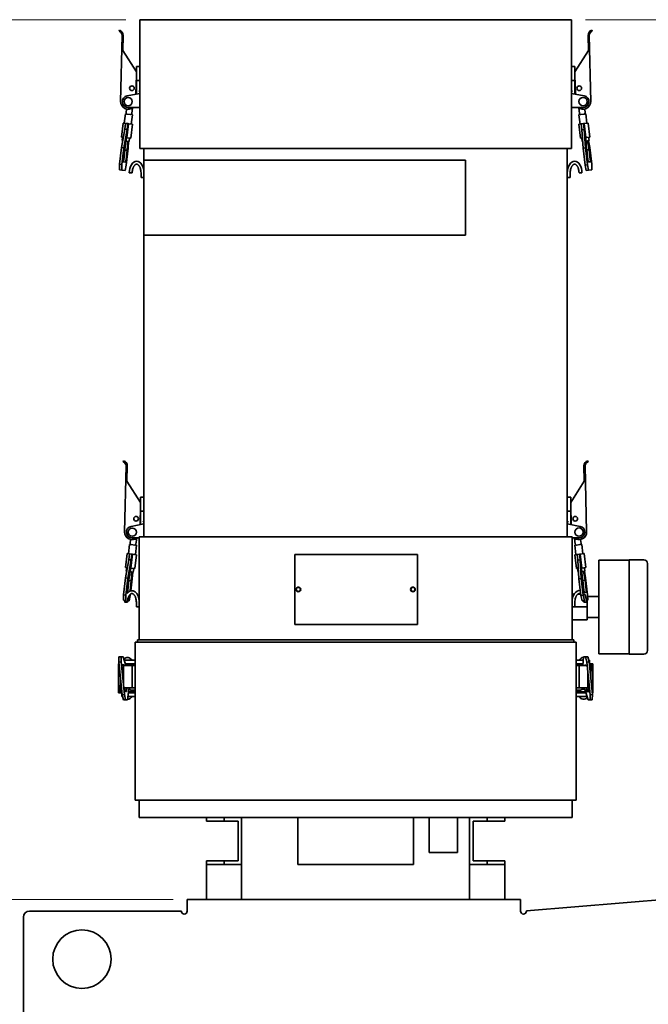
# Model space of a CAD drawing. Header units: millimetres. Extents: x 0 to 7128, y 0 to 5040.
# Tile 81 of 95: x 4197 to 4734, y 3215 to 4056. Entities that reach past the tile are written whole.
import ezdxf

# ---------------------------------------------------------------- set-up
doc = ezdxf.new("R2010")
doc.units = ezdxf.units.MM
doc.header["$LTSCALE"] = 12
doc.layers.add('Quote(ISO)', color=7, linetype='Continuous', lineweight=25, true_color=0x80ff00)
doc.layers.add('Spigoli visibili(ISO)', color=7, linetype='Continuous', lineweight=35)
doc.styles.add('Corrente-BSI', font='arial.ttf')
doc.dimstyles.new('DEFAULT-ISO', dxfattribs={"dimscale": 12, "dimtxt": 3.5, "dimasz": 2.5, "dimexe": 1, "dimexo": 1, "dimgap": 0.762, "dimtad": 1, "dimtoh": 1, "dimrnd": 1e-08, "dimtxsty": 'Corrente-BSI', "dimcen": 0.09, "dimdle": 10, "dimclrd": 7, "dimclre": 7, "dimclrt": 7, "dimazin": 2, "dimtfac": 0.571429, "dimtmove": 0, "dimatfit": 3, "dimfxl": 1, "dimtolj": 1, "dimlwd": 5, "dimlwe": 5, "dimarcsym": 0})

# ---------------------------------------------------------------- blocks, each defined once
blk = doc.blocks.new('*D14')
at = {"layer": 'Defpoints', "color": 0, "linetype": 'Continuous', "transparency": 16777216}
for p in [(5027.99, 3429.44), (3991.39, 3138.81), (5027.99, 2318.81)]:
    blk.add_point(p, dxfattribs=at)
at = {"layer": 'Quote(ISO)', "color": 7, "linetype": 'Continuous', "lineweight": 5, "transparency": 16777216}
for p, q in [((5027.99, 3417.44), (5027.99, 2306.81)), ((3991.39, 3126.81), (3991.39, 2306.81)), ((4021.39, 2318.81), (4997.99, 2318.81))]:
    blk.add_line(p, q, dxfattribs=at)
at = {"layer": 'Quote(ISO)', "color": 7, "linetype": 'Continuous', "transparency": 16777216}
for points in [[(4021.39, 2323.81), (4021.39, 2313.81), (3991.39, 2318.81)], [(4997.99, 2323.81), (4997.99, 2313.81), (5027.99, 2318.81)]]:
    blk.add_solid(points, dxfattribs=at)
at = {"layer": 'Quote(ISO)', "color": 7, "linetype": 'Continuous', "lineweight": 9, "transparency": 16777216, "insert": (4438.96, 2370.87), "char_height": 42, "attachment_point": 1, "style": 'Corrente-BSI'}
blk.add_mtext('\\A1;1037', dxfattribs=at)
blk = doc.blocks.new('*D15')
at = {"layer": 'Defpoints', "color": 0, "linetype": 'Continuous', "transparency": 16777216}
for p in [(4668.49, 4056.41), (5308.49, 4056.41), (4784.64, 2558.27)]:
    blk.add_point(p, dxfattribs=at)
at = {"layer": 'Quote(ISO)', "color": 7, "linetype": 'Continuous', "lineweight": 5, "transparency": 16777216}
for p, q in [((4680.49, 4056.41), (5320.49, 4056.41)), ((5308.49, 2588.27), (5308.49, 4026.41)), ((4796.64, 2558.27), (5320.49, 2558.27))]:
    blk.add_line(p, q, dxfattribs=at)
at = {"layer": 'Quote(ISO)', "color": 7, "linetype": 'Continuous', "transparency": 16777216}
for points in [[(5303.49, 4026.41), (5313.49, 4026.41), (5308.49, 4056.41)], [(5303.49, 2588.27), (5313.49, 2588.27), (5308.49, 2558.27)]]:
    blk.add_solid(points, dxfattribs=at)
at = {"layer": 'Quote(ISO)', "color": 7, "linetype": 'Continuous', "lineweight": 9, "transparency": 16777216, "insert": (5256.46, 3246.56), "char_height": 42, "attachment_point": 1, "rotation": 90, "style": 'Corrente-BSI'}
blk.add_mtext('\\A1;1498', dxfattribs=at)
blk = doc.blocks.new('*D27')
at = {"layer": 'Defpoints', "color": 0, "linetype": 'Continuous', "transparency": 16777216}
for p in [(3751.63, 4056.41), (4299.49, 4056.41), (4339.99, 3304.41)]:
    blk.add_point(p, dxfattribs=at)
at = {"layer": 'Quote(ISO)', "color": 7, "linetype": 'Continuous', "lineweight": 5, "transparency": 16777216}
for p, q in [((4287.49, 4056.41), (3739.63, 4056.41)), ((3751.63, 3334.41), (3751.63, 4026.41)), ((4327.99, 3304.41), (3739.63, 3304.41))]:
    blk.add_line(p, q, dxfattribs=at)
at = {"layer": 'Quote(ISO)', "color": 7, "linetype": 'Continuous', "transparency": 16777216}
for points in [[(3746.63, 4026.41), (3756.63, 4026.41), (3751.63, 4056.41)], [(3746.63, 3334.41), (3756.63, 3334.41), (3751.63, 3304.41)]]:
    blk.add_solid(points, dxfattribs=at)
at = {"layer": 'Quote(ISO)', "color": 7, "linetype": 'Continuous', "lineweight": 9, "transparency": 16777216, "insert": (3699.6, 3634.4), "char_height": 42, "attachment_point": 1, "rotation": 90, "style": 'Corrente-BSI'}
blk.add_mtext('\\A1;752', dxfattribs=at)

msp = doc.modelspace()

# ---------------------------------------------------------------- linework, layer by layer
at = {"layer": 'Spigoli visibili(ISO)'}
for p, q in [((4299.4939, 4056.4078), (4299.4939, 3946.4078)), ((4668.4939, 4056.4078), (4299.4939, 4056.4078)), ((4668.4939, 4056.4078), (4668.4939, 3946.4078)), ((4281.9969, 4047.4338), (4281.7169, 4046.4738)), ((4282.9954, 3986.5505), (4284.2362, 4043.0369)), ((4284.9504, 4030.0181), (4285.2359, 4043.0149)), ((4682.7518, 4043.0149), (4683.0373, 4030.0181)), ((4683.7516, 4043.0369), (4684.9923, 3986.5505)), ((4685.9909, 4047.4338), (4686.2708, 4046.4738)), ((4296.4939, 4011.8508), (4284.9504, 4030.0181)), ((4683.0373, 4030.0181), (4671.4939, 4011.8508)), ((4299.4939, 4016.4078), (4296.4939, 4016.4078)), ((4296.4939, 4014.4078), (4296.4939, 4016.4078)), ((4671.4939, 4016.4078), (4668.4939, 4016.4078)), ((4671.4939, 4016.4078), (4671.4939, 4014.4078)), ((4296.4939, 4009.0997), (4296.1351, 3992.7664)), ((4296.4939, 4004.4078), (4296.4939, 4014.4078)), ((4671.4939, 4014.4078), (4671.4939, 4004.4078)), ((4671.8526, 3992.7664), (4671.4939, 4009.0997)), ((4296.4939, 4004.4078), (4299.4939, 4004.4078)), ((4296.4939, 3996.9888), (4296.4939, 4004.4078)), ((4668.4939, 4004.4078), (4671.4939, 4004.4078)), ((4671.4939, 4004.4078), (4671.4939, 3996.9888)), ((4299.4939, 3993.4078), (4288.556, 3991.319)), ((4296.4939, 3996.9888), (4296.4939, 3995.2682)), ((4296.4939, 3994.871), (4296.4939, 3995.2682)), ((4296.4939, 3994.871), (4296.4939, 3992.8349)), ((4298.5735, 3995.2682), (4299.4939, 3995.3553)), ((4668.4939, 3995.3553), (4669.4142, 3995.2682)), ((4679.4317, 3991.319), (4668.4939, 3993.4078)), ((4671.4939, 3995.2682), (4671.4939, 3996.9888)), ((4671.4939, 3995.2682), (4671.4939, 3994.871)), ((4671.4939, 3992.8349), (4671.4939, 3994.871)), ((4289.4939, 3981.4078), (4299.4939, 3981.4078)), ((4293.2793, 3981.1238), (4292.6942, 3976.1943)), ((4668.4939, 3981.4078), (4678.4939, 3981.4078)), ((4674.7084, 3981.1238), (4675.2935, 3976.1943)), ((4287.1147, 3975.8496), (4286.1718, 3967.9053)), ((4287.4863, 3975.8054), (4287.1147, 3975.8496)), ((4287.7291, 3976.7837), (4287.6685, 3976.2737)), ((4288.1174, 3980.0552), (4287.7291, 3976.7837)), ((4288.6042, 3975.6728), (4291.5833, 3975.3192)), ((4293.0729, 3975.1424), (4292.13, 3967.1981)), ((4292.6337, 3975.6842), (4292.6942, 3976.1943)), ((4292.7005, 3975.1866), (4292.7021, 3975.1864)), ((4674.9149, 3975.1424), (4674.915, 3975.1425)), ((4674.9149, 3975.1424), (4675.8578, 3967.1981)), ((4675.2935, 3976.1943), (4675.3541, 3975.6842)), ((4676.4044, 3975.3192), (4679.3835, 3975.6728)), ((4680.2587, 3976.7837), (4679.8704, 3980.0552)), ((4680.3192, 3976.2736), (4680.2587, 3976.7837)), ((4680.5007, 3975.8054), (4680.5023, 3975.8055)), ((4680.8731, 3975.8496), (4680.5023, 3975.8055)), ((4680.8731, 3975.8496), (4681.816, 3967.9053)), ((4285.1787, 3968.0232), (4283.7644, 3956.1068)), ((4285.1787, 3968.0232), (4287.2, 3967.7833)), ((4286.6107, 3962.8181), (4287.2, 3967.7833)), ((4287.2, 3967.7833), (4289.1757, 3967.5488)), ((4288.3317, 3955.5647), (4289.7461, 3967.4811)), ((4289.1757, 3967.5488), (4288.5864, 3962.5836)), ((4289.7461, 3967.4811), (4289.1757, 3967.5488)), ((4289.7461, 3967.4811), (4293.123, 3967.0803)), ((4293.123, 3967.0803), (4291.7086, 3955.1639)), ((4674.8647, 3967.0803), (4676.886, 3967.3202)), ((4674.8647, 3967.0803), (4676.2791, 3955.1639)), ((4678.8617, 3967.5547), (4676.886, 3967.3202)), ((4677.4753, 3962.355), (4676.886, 3967.3202)), ((4679.4321, 3967.6224), (4678.8617, 3967.5547)), ((4678.8617, 3967.5547), (4679.451, 3962.5895)), ((4679.4321, 3967.6224), (4682.809, 3968.0232)), ((4680.8465, 3955.706), (4679.4321, 3967.6224)), ((4682.809, 3968.0232), (4684.2233, 3956.1068)), ((4283.7644, 3956.1068), (4285.3821, 3955.9148)), ((4283.8333, 3947.2125), (4286.6107, 3962.8181)), ((4284.7574, 3955.989), (4284.4038, 3953.0099)), ((4288.5864, 3962.5836), (4285.809, 3946.978)), ((4286.6107, 3962.8181), (4288.5864, 3962.5836)), ((4679.451, 3962.5895), (4677.4753, 3962.355)), ((4678.4281, 3946.5328), (4677.4753, 3962.355)), ((4679.451, 3962.5895), (4680.4038, 3946.7673)), ((4680.6888, 3955.6873), (4680.8465, 3955.706)), ((4681.3316, 3945.0131), (4680.6888, 3955.6873)), ((4680.8465, 3955.706), (4684.2233, 3956.1068)), ((4683.2303, 3955.989), (4683.5839, 3953.0099)), ((4284.4038, 3953.0099), (4284.8555, 3952.9563)), ((4286.3003, 3945.0553), (4288.1741, 3955.5834)), ((4286.6562, 3945.0131), (4286.842, 3948.0986)), ((4287.6475, 3952.6249), (4290.362, 3952.3027)), ((4288.1741, 3955.5834), (4288.3317, 3955.5647)), ((4288.3317, 3955.5647), (4291.7086, 3955.1639)), ((4289.094, 3952.4532), (4288.6319, 3944.7786)), ((4289.5597, 3946.5328), (4289.9103, 3952.3563)), ((4290.7156, 3955.2818), (4290.362, 3952.3027)), ((4676.2791, 3955.1639), (4677.8968, 3955.3559)), ((4677.2721, 3955.2818), (4677.6257, 3952.3027)), ((4677.6257, 3952.3027), (4678.0774, 3952.3563)), ((4680.8694, 3952.6877), (4683.5839, 3953.0099)), ((4681.6874, 3945.0553), (4681.1458, 3948.0986)), ((4682.3159, 3952.8594), (4683.6631, 3945.2898)), ((4684.1545, 3947.2125), (4683.1322, 3952.9563)), ((4282.1243, 3932.8136), (4283.8333, 3947.2125)), ((4283.8333, 3947.2125), (4285.809, 3946.978)), ((4285.809, 3946.978), (4284.0999, 3932.5791)), ((4285.3192, 3936.7889), (4286.3003, 3945.0553)), ((4285.675, 3936.7467), (4286.6562, 3945.0131)), ((4286.6562, 3945.0131), (4288.6319, 3944.7786)), ((4288.6319, 3944.7786), (4287.6507, 3936.5122)), ((4287.8506, 3932.1339), (4289.5597, 3946.5328)), ((4668.4939, 3946.4078), (4299.4939, 3946.4078)), ((4302.9939, 3946.4078), (4302.9939, 3936.4078)), ((4664.9939, 3946.4078), (4664.9939, 3614.4078)), ((4680.4038, 3946.7673), (4678.4281, 3946.5328)), ((4680.1371, 3932.1339), (4678.4281, 3946.5328)), ((4680.4038, 3946.7673), (4682.1128, 3932.3684)), ((4682.3127, 3936.7467), (4681.3316, 3945.0131)), ((4683.6631, 3945.2898), (4681.6874, 3945.0553)), ((4682.6685, 3936.7889), (4681.6874, 3945.0553)), ((4683.6631, 3945.2898), (4684.6442, 3937.0234)), ((4685.8635, 3932.8136), (4684.1545, 3947.2125)), ((4282.0293, 3928.1162), (4282.1243, 3932.8136)), ((4282.1243, 3932.8136), (4284.0999, 3932.5791)), ((4284.0999, 3932.5791), (4284.005, 3927.8817)), ((4287.2122, 3934.5502), (4285.2862, 3934.7788)), ((4286.8434, 3927.5448), (4287.8506, 3932.1339)), ((4302.9939, 3936.4078), (4302.9939, 3872.1648)), ((4577.9939, 3936.4078), (4302.9939, 3936.4078)), ((4577.9939, 3872.1648), (4577.9939, 3936.4078)), ((4682.1128, 3932.3684), (4680.1371, 3932.1339)), ((4681.1444, 3927.5448), (4680.1371, 3932.1339)), ((4682.1128, 3932.3684), (4683.12, 3927.7793)), ((4684.6772, 3935.0133), (4682.7512, 3934.7847)), ((4685.9584, 3928.1162), (4685.8635, 3932.8136)), ((4282.0293, 3928.1162), (4284.005, 3927.8817)), ((4284.005, 3927.8817), (4286.8434, 3927.5448)), ((4290.4939, 3925.4078), (4292.9939, 3925.4078)), ((4300.4939, 3925.4078), (4300.4939, 3921.4078)), ((4667.4939, 3921.4078), (4667.4939, 3925.4078)), ((4674.9939, 3925.4078), (4677.4939, 3925.4078)), ((4683.12, 3927.7793), (4681.1444, 3927.5448)), ((4683.12, 3927.7793), (4685.9584, 3928.1162)), ((4300.4939, 3921.4078), (4302.9939, 3921.4078)), ((4664.9939, 3921.4078), (4667.4939, 3921.4078)), ((4302.9939, 3872.1648), (4302.9939, 3614.4078)), ((4302.9939, 3872.1648), (4577.9939, 3872.1648)), ((4285.4969, 3679.4338), (4285.2169, 3678.4738)), ((4682.4909, 3679.4338), (4682.7708, 3678.4738)), ((4286.4954, 3618.5505), (4287.7362, 3675.0369)), ((4288.4504, 3662.0181), (4288.7359, 3675.0149)), ((4679.2518, 3675.0149), (4679.5373, 3662.0181)), ((4680.2516, 3675.0369), (4681.4923, 3618.5505)), ((4299.9939, 3643.8508), (4288.4504, 3662.0181)), ((4679.5373, 3662.0181), (4667.9939, 3643.8508)), ((4302.9939, 3648.4078), (4299.9939, 3648.4078)), ((4299.9939, 3646.4078), (4299.9939, 3648.4078)), ((4299.9939, 3636.4078), (4299.9939, 3646.4078)), ((4667.9939, 3648.4078), (4664.9939, 3648.4078)), ((4667.9939, 3648.4078), (4667.9939, 3646.4078)), ((4667.9939, 3646.4078), (4667.9939, 3636.4078)), ((4299.9939, 3641.0997), (4299.6351, 3624.7664)), ((4299.9939, 3636.4078), (4302.9939, 3636.4078)), ((4299.9939, 3628.9888), (4299.9939, 3636.4078)), ((4664.9939, 3636.4078), (4667.9939, 3636.4078)), ((4668.3526, 3624.7664), (4667.9939, 3641.0997)), ((4667.9939, 3636.4078), (4667.9939, 3628.9888)), ((4299.9939, 3628.9888), (4299.9939, 3627.2682)), ((4667.9939, 3627.2682), (4667.9939, 3628.9888)), ((4302.9939, 3625.4078), (4292.056, 3623.319)), ((4299.9939, 3626.871), (4299.9939, 3627.2682)), ((4299.9939, 3626.871), (4299.9939, 3624.8349)), ((4302.0735, 3627.2682), (4302.9939, 3627.3553)), ((4664.9939, 3627.3553), (4665.9142, 3627.2682)), ((4675.9317, 3623.319), (4664.9939, 3625.4078)), ((4667.9939, 3627.2682), (4667.9939, 3626.871)), ((4667.9939, 3624.8349), (4667.9939, 3626.871)), ((4291.6174, 3612.0552), (4291.2291, 3608.7837)), ((4292.9939, 3613.4078), (4298.9939, 3613.4078)), ((4296.7793, 3613.1238), (4296.1942, 3608.1943)), ((4298.9939, 3614.4078), (4298.9939, 3526.4078)), ((4668.9939, 3614.4078), (4298.9939, 3614.4078)), ((4668.9939, 3614.4078), (4668.9939, 3526.4078)), ((4668.9939, 3613.4078), (4674.9939, 3613.4078)), ((4671.2084, 3613.1238), (4671.7935, 3608.1943)), ((4676.7587, 3608.7837), (4676.3704, 3612.0552)), ((4290.6147, 3607.8496), (4289.6718, 3599.9053)), ((4290.9863, 3607.8054), (4290.6147, 3607.8496)), ((4291.2291, 3608.7837), (4291.1685, 3608.2738)), ((4292.1042, 3607.6728), (4295.0833, 3607.3192)), ((4296.5729, 3607.1424), (4295.63, 3599.1981)), ((4296.1337, 3607.6842), (4296.1942, 3608.1943)), ((4296.2021, 3607.1864), (4296.2005, 3607.1866)), ((4296.5729, 3607.1424), (4296.2021, 3607.1864)), ((4671.7862, 3607.1864), (4671.4149, 3607.1424)), ((4671.4149, 3607.1424), (4672.3578, 3599.1981)), ((4671.7873, 3607.1866), (4671.7862, 3607.1864)), ((4671.7935, 3608.1943), (4671.8541, 3607.6842)), ((4672.9044, 3607.3192), (4675.8835, 3607.6728)), ((4676.8192, 3608.2736), (4676.7587, 3608.7837)), ((4677.0023, 3607.8055), (4677.0007, 3607.8054)), ((4677.3731, 3607.8496), (4677.0023, 3607.8055)), ((4677.3731, 3607.8496), (4678.316, 3599.9053)), ((4288.6787, 3600.0232), (4287.2644, 3588.1068)), ((4287.3333, 3579.2125), (4290.1107, 3594.8181)), ((4288.6787, 3600.0232), (4290.7, 3599.7833)), ((4292.0864, 3594.5836), (4289.309, 3578.978)), ((4290.1107, 3594.8181), (4290.7, 3599.7833)), ((4290.1107, 3594.8181), (4292.0864, 3594.5836)), ((4290.7, 3599.7833), (4292.6757, 3599.5488)), ((4291.8317, 3587.5647), (4293.2461, 3599.4811)), ((4292.6757, 3599.5488), (4292.0864, 3594.5836)), ((4293.2461, 3599.4811), (4292.6757, 3599.5488)), ((4293.2461, 3599.4811), (4296.623, 3599.0803)), ((4296.623, 3599.0803), (4295.2086, 3587.1639)), ((4431.9939, 3599.4078), (4431.9939, 3539.4078)), ((4536.9939, 3599.4078), (4431.9939, 3599.4078)), ((4536.9939, 3539.4078), (4536.9939, 3599.4078)), ((4671.3647, 3599.0803), (4673.386, 3599.3202)), ((4671.3647, 3599.0803), (4672.7791, 3587.1639)), ((4675.3617, 3599.5547), (4673.386, 3599.3202)), ((4673.9753, 3594.355), (4673.386, 3599.3202)), ((4675.951, 3594.5895), (4673.9753, 3594.355)), ((4674.9281, 3578.5328), (4673.9753, 3594.355)), ((4675.9321, 3599.6224), (4675.3617, 3599.5547)), ((4675.3617, 3599.5547), (4675.951, 3594.5895)), ((4675.9321, 3599.6224), (4679.309, 3600.0232)), ((4677.3465, 3587.706), (4675.9321, 3599.6224)), ((4675.951, 3594.5895), (4676.9038, 3578.7673)), ((4679.309, 3600.0232), (4680.7233, 3588.1068)), ((4691.9939, 3594.4078), (4691.9939, 3514.4078)), ((4717.9939, 3594.4078), (4691.9939, 3594.4078)), ((4717.9939, 3514.1578), (4717.9939, 3594.6578)), ((4717.9939, 3594.6578), (4730.4939, 3594.6578)), ((4287.2644, 3588.1068), (4288.8821, 3587.9148)), ((4288.2574, 3587.989), (4287.9038, 3585.0099)), ((4289.8003, 3577.0553), (4291.6741, 3587.5834)), ((4291.6741, 3587.5834), (4291.8317, 3587.5647)), ((4291.8317, 3587.5647), (4295.2086, 3587.1639)), ((4294.2156, 3587.2818), (4293.862, 3584.3027)), ((4672.7791, 3587.1639), (4674.3968, 3587.3559)), ((4673.7721, 3587.2818), (4674.1257, 3584.3027)), ((4677.1888, 3587.6873), (4677.3465, 3587.706)), ((4677.8316, 3577.0131), (4677.1888, 3587.6873)), ((4677.3465, 3587.706), (4680.7233, 3588.1068)), ((4679.7303, 3587.989), (4680.0839, 3585.0099)), ((4733.4939, 3517.1578), (4733.4939, 3591.6578)), ((4285.6243, 3564.8136), (4287.3333, 3579.2125)), ((4287.3333, 3579.2125), (4289.309, 3578.978)), ((4289.309, 3578.978), (4287.5999, 3564.5791)), ((4287.9038, 3585.0099), (4288.3555, 3584.9563)), ((4288.8192, 3568.7889), (4289.8003, 3577.0553)), ((4289.175, 3568.7467), (4290.1562, 3577.0131)), ((4290.1562, 3577.0131), (4290.342, 3580.0986)), ((4290.1562, 3577.0131), (4292.1319, 3576.7786)), ((4291.1475, 3584.6249), (4293.862, 3584.3027)), ((4291.8456, 3568.304), (4293.0597, 3578.5328)), ((4292.594, 3584.4532), (4292.1319, 3576.7786)), ((4293.0597, 3578.5328), (4293.4103, 3584.3563)), ((4674.1257, 3584.3027), (4674.5774, 3584.3563)), ((4676.9038, 3578.7673), (4674.9281, 3578.5328)), ((4676.6371, 3564.1339), (4674.9281, 3578.5328)), ((4676.9038, 3578.7673), (4678.6128, 3564.3684)), ((4677.3694, 3584.6877), (4680.0839, 3585.0099)), ((4678.1874, 3577.0553), (4677.6458, 3580.0986)), ((4678.8127, 3568.7467), (4677.8316, 3577.0131)), ((4680.1631, 3577.2898), (4678.1874, 3577.0553)), ((4679.1685, 3568.7889), (4678.1874, 3577.0553)), ((4678.8159, 3584.8594), (4680.1631, 3577.2898)), ((4680.6545, 3579.2125), (4679.6322, 3584.9563)), ((4680.1631, 3577.2898), (4681.1442, 3569.0234)), ((4682.3635, 3564.8136), (4680.6545, 3579.2125)), ((4292.1319, 3576.7786), (4291.1507, 3568.5122)), ((4285.5293, 3560.1162), (4285.6243, 3564.8136)), ((4285.5293, 3560.1162), (4287.505, 3559.8817)), ((4285.6243, 3564.8136), (4287.5999, 3564.5791)), ((4287.5999, 3564.5791), (4287.505, 3559.8817)), ((4289.2705, 3566.7213), (4288.7862, 3566.7788)), ((4290.3434, 3559.5448), (4291.3506, 3564.1339)), ((4291.3506, 3564.1339), (4291.4999, 3565.3914)), ((4670.7805, 3565.4078), (4668.9939, 3565.4078)), ((4676.4673, 3565.4078), (4674.0204, 3565.4078)), ((4678.6128, 3564.3684), (4676.6371, 3564.1339)), ((4677.6444, 3559.5448), (4676.6371, 3564.1339)), ((4678.6128, 3564.3684), (4679.62, 3559.7793)), ((4681.1772, 3567.0133), (4679.2512, 3566.7847)), ((4681.4149, 3559.9924), (4682.4584, 3560.1162)), ((4682.4584, 3560.1162), (4682.3635, 3564.8136)), ((4691.9939, 3563.4078), (4682.3919, 3563.4078)), ((4286.4939, 3558.4078), (4288.9939, 3558.4078)), ((4287.505, 3559.8817), (4287.9665, 3559.8269)), ((4289.056, 3559.6976), (4290.3434, 3559.5448)), ((4296.4939, 3558.4078), (4296.4939, 3554.4078)), ((4296.4939, 3554.4078), (4298.9939, 3554.4078)), ((4668.9939, 3554.4078), (4671.4939, 3554.4078)), ((4671.4939, 3554.4078), (4671.4939, 3558.4078)), ((4681.9939, 3554.4078), (4671.4939, 3554.4078)), ((4679.62, 3559.7793), (4677.6444, 3559.5448)), ((4678.9939, 3558.4078), (4681.4939, 3558.4078)), ((4679.62, 3559.7793), (4680.0816, 3559.8341)), ((4681.9939, 3560.0611), (4681.9939, 3554.4078)), ((4681.9939, 3554.4078), (4681.9939, 3543.4078)), ((4681.9939, 3543.4078), (4668.9939, 3543.4078)), ((4691.9939, 3545.4078), (4681.9939, 3545.4078)), ((4431.9939, 3539.4078), (4536.9939, 3539.4078)), ((4295.4939, 3389.4078), (4295.4939, 3524.4078)), ((4295.4939, 3524.4078), (4297.4939, 3524.4078)), ((4297.4939, 3526.4078), (4302.4939, 3526.4078)), ((4297.4939, 3526.4078), (4297.4939, 3524.4078)), ((4302.4939, 3524.4078), (4297.4939, 3524.4078)), ((4302.4939, 3526.4078), (4665.4939, 3526.4078)), ((4665.4939, 3524.4078), (4302.4939, 3524.4078)), ((4665.4939, 3526.4078), (4670.4939, 3526.4078)), ((4670.4939, 3524.4078), (4665.4939, 3524.4078)), ((4670.4939, 3524.4078), (4670.4939, 3526.4078)), ((4670.4939, 3524.4078), (4672.4939, 3524.4078)), ((4672.4939, 3389.4078), (4672.4939, 3524.4078)), ((4281.5293, 3507.2326), (4281.6243, 3511.7091)), ((4281.6243, 3511.7091), (4283.5999, 3511.9132)), ((4283.5999, 3511.9132), (4283.505, 3507.4367)), ((4285.309, 3511.9132), (4283.5999, 3511.9132)), ((4287.6373, 3504.4078), (4285.309, 3511.9132)), ((4678.9281, 3511.7091), (4678.1511, 3504.4078)), ((4680.9038, 3511.9132), (4678.9281, 3511.7091)), ((4680.6371, 3511.7091), (4678.9281, 3511.7091)), ((4682.6128, 3511.9132), (4680.6371, 3511.7091)), ((4681.6444, 3507.2326), (4680.6371, 3511.7091)), ((4680.9038, 3511.9132), (4682.6128, 3511.9132)), ((4682.6128, 3511.9132), (4683.62, 3507.4367)), ((4717.9939, 3514.4078), (4691.9939, 3514.4078)), ((4717.9939, 3514.1578), (4730.4939, 3514.1578)), ((4281.2169, 3505.9078), (4281.6643, 3505.9078)), ((4281.2169, 3480.9078), (4281.2169, 3505.9078)), ((4281.5293, 3507.2326), (4283.505, 3507.4367)), ((4284.3677, 3479.3788), (4281.5293, 3507.2326)), ((4283.505, 3507.4367), (4286.3434, 3479.583)), ((4283.8804, 3504.4078), (4285.4939, 3504.4078)), ((4284.7535, 3504.8416), (4285.8003, 3504.9498)), ((4284.8192, 3504.9498), (4285.8003, 3504.9498)), ((4285.4939, 3504.4078), (4292.9939, 3504.4078)), ((4285.4939, 3488.7948), (4285.4939, 3504.4078)), ((4285.8003, 3504.9498), (4285.9685, 3504.4078)), ((4288.9939, 3508.9078), (4286.2413, 3508.9078)), ((4293.1472, 3505.9078), (4287.172, 3505.9078)), ((4295.4923, 3504.9078), (4287.4822, 3504.9078)), ((4292.5439, 3504.9068), (4287.4825, 3504.9068)), ((4288.9939, 3508.9078), (4295.4939, 3508.9078)), ((4290.9939, 3504.9068), (4290.9939, 3504.9078)), ((4292.9939, 3485.4078), (4292.9939, 3504.4078)), ((4292.9939, 3504.4078), (4295.4939, 3504.4078)), ((4295.4939, 3505.9078), (4293.1472, 3505.9078)), ((4294.2457, 3504.4078), (4294.2457, 3504.9078)), ((4295.4923, 3504.9078), (4295.4939, 3504.9078)), ((4295.4939, 3485.4078), (4295.4939, 3504.4078)), ((4672.4939, 3508.9078), (4678.63, 3508.9078)), ((4674.8406, 3505.9078), (4672.4939, 3505.9078)), ((4672.4939, 3504.9078), (4672.4954, 3504.9078)), ((4672.4939, 3504.4078), (4672.4939, 3485.4078)), ((4672.4939, 3504.4078), (4674.9939, 3504.4078)), ((4672.4954, 3504.9078), (4678.2043, 3504.9078)), ((4673.7421, 3504.9078), (4673.7421, 3504.4078)), ((4678.3107, 3505.9078), (4674.8406, 3505.9078)), ((4674.9939, 3504.4078), (4674.9939, 3485.4078)), ((4674.9939, 3504.4078), (4681.1787, 3504.4078)), ((4675.4939, 3504.9068), (4678.2042, 3504.9068)), ((4676.9939, 3504.9078), (4676.9939, 3504.9068)), ((4679.8199, 3504.4078), (4679.8559, 3504.7456)), ((4679.8559, 3504.7456), (4680.837, 3504.7456)), ((4683.62, 3507.4367), (4681.6444, 3507.2326)), ((4684.4827, 3479.3788), (4681.6444, 3507.2326)), ((4683.9939, 3508.9078), (4683.289, 3508.9078)), ((4683.62, 3507.4367), (4686.4584, 3479.583)), ((4685.4939, 3505.9078), (4683.7758, 3505.9078)), ((4683.8777, 3504.9078), (4685.4939, 3504.9078)), ((4683.9287, 3504.4078), (4684.9939, 3504.4078)), ((4683.9939, 3508.9078), (4683.9939, 3505.9078)), ((4684.4925, 3504.4078), (4684.4925, 3504.9078)), ((4684.9939, 3504.4078), (4684.9939, 3493.955)), ((4685.4923, 3504.9078), (4685.4923, 3501.4078)), ((4686.7708, 3505.9078), (4685.4939, 3505.9078)), ((4685.4939, 3504.9078), (4685.4939, 3505.9078)), ((4686.7708, 3505.9078), (4686.7708, 3480.9078)), ((4282.8907, 3489.4078), (4282.8907, 3493.8729)), ((4282.9939, 3485.4078), (4282.9939, 3492.8606)), ((4682.4939, 3498.0207), (4682.4939, 3485.4078)), ((4684.9939, 3499.4078), (4685.4484, 3499.4078)), ((4685.097, 3497.4078), (4685.097, 3492.9427)), ((4282.4954, 3481.9078), (4282.4954, 3485.4078)), ((4282.9939, 3487.4078), (4282.5394, 3487.4078)), ((4283.7533, 3485.4078), (4282.9939, 3485.4078)), ((4283.4952, 3485.4078), (4283.4952, 3481.9078)), ((4292.9939, 3485.4078), (4286.4024, 3485.4078)), ((4286.7122, 3484.0595), (4286.5749, 3485.4078)), ((4288.4871, 3485.4078), (4288.1319, 3482.0699)), ((4290.6017, 3484.0595), (4290.4643, 3485.4078)), ((4295.4939, 3485.4078), (4292.9939, 3485.4078)), ((4674.9939, 3485.4078), (4672.4939, 3485.4078)), ((4682.4939, 3485.4078), (4674.9939, 3485.4078)), ((4679.1538, 3485.4078), (4679.312, 3483.8553)), ((4679.2421, 3484.3007), (4679.2421, 3484.5422)), ((4682.1874, 3481.8658), (4681.0886, 3485.4078)), ((4683.7973, 3485.4078), (4682.4939, 3485.4078)), ((4683.0433, 3485.4078), (4683.2015, 3483.8553)), ((4281.2169, 3480.9078), (4282.4939, 3480.9078)), ((4284.11, 3481.9078), (4282.4939, 3481.9078)), ((4282.4939, 3481.9078), (4282.4939, 3480.9078)), ((4282.4939, 3480.9078), (4284.2119, 3480.9078)), ((4283.9939, 3477.9078), (4283.9939, 3480.9078)), ((4283.9939, 3477.9078), (4284.6987, 3477.9078)), ((4284.3677, 3479.3788), (4286.3434, 3479.583)), ((4285.375, 3474.9024), (4284.3677, 3479.3788)), ((4286.3434, 3479.583), (4287.3506, 3475.1065)), ((4288.1319, 3482.0699), (4287.1507, 3482.0699)), ((4289.0597, 3475.1065), (4290.0124, 3484.0595)), ((4295.4939, 3477.9078), (4289.3578, 3477.9078)), ((4289.677, 3480.9078), (4293.1472, 3480.9078)), ((4295.4923, 3481.9078), (4289.7834, 3481.9078)), ((4292.4939, 3481.9088), (4289.7835, 3481.9088)), ((4290.0059, 3483.9979), (4290.6017, 3484.0595)), ((4290.0124, 3484.0595), (4290.6017, 3484.0595)), ((4290.9939, 3481.9078), (4290.9939, 3481.9088)), ((4291.433, 3483.4078), (4295.4939, 3483.4078)), ((4293.1472, 3480.9078), (4295.4939, 3480.9078)), ((4294.2457, 3481.9078), (4294.2457, 3483.4078)), ((4295.4939, 3481.9078), (4295.4923, 3481.9078)), ((4672.4939, 3483.4078), (4676.5277, 3483.4078)), ((4672.4954, 3481.9078), (4672.4939, 3481.9078)), ((4672.4939, 3480.9078), (4674.8406, 3480.9078)), ((4678.9939, 3477.9078), (4672.4939, 3477.9078)), ((4672.4954, 3481.9078), (4680.5055, 3481.9078)), ((4673.7421, 3483.4078), (4673.7421, 3481.9078)), ((4674.8406, 3480.9078), (4680.8158, 3480.9078)), ((4675.4439, 3481.9088), (4680.5052, 3481.9088)), ((4676.9939, 3481.9088), (4676.9939, 3481.9078)), ((4678.9939, 3477.9078), (4681.7464, 3477.9078)), ((4679.312, 3483.8553), (4679.9014, 3483.8553)), ((4679.9014, 3483.8553), (4682.6788, 3474.9024)), ((4683.2342, 3481.974), (4682.1874, 3481.8658)), ((4683.1685, 3481.8658), (4682.1874, 3481.8658)), ((4684.3878, 3474.9024), (4684.4827, 3479.3788)), ((4686.4584, 3479.583), (4684.4827, 3479.3788)), ((4686.7708, 3480.9078), (4686.3234, 3480.9078)), ((4686.4584, 3479.583), (4686.3635, 3475.1065)), ((4285.375, 3474.9024), (4287.3506, 3475.1065)), ((4287.084, 3474.9024), (4285.375, 3474.9024)), ((4287.084, 3474.9024), (4289.0597, 3475.1065)), ((4287.3506, 3475.1065), (4289.0597, 3475.1065)), ((4682.6788, 3474.9024), (4684.3878, 3474.9024)), ((4686.3635, 3475.1065), (4684.3878, 3474.9024)), ((4672.4939, 3389.4078), (4295.4939, 3389.4078)), ((4298.9939, 3389.4078), (4298.9939, 3374.4078)), ((4668.9939, 3389.4078), (4668.9939, 3374.4078)), ((4668.9939, 3374.4078), (4298.9939, 3374.4078)), ((4356.4939, 3374.4078), (4356.4939, 3371.4078)), ((4356.4939, 3371.4078), (4371.4939, 3371.4078)), ((4371.4939, 3371.4078), (4371.4939, 3374.4078)), ((4386.4939, 3374.4078), (4371.4939, 3374.4078)), ((4371.4939, 3371.4078), (4383.4939, 3371.4078)), ((4383.4939, 3371.4078), (4383.4939, 3337.4078)), ((4386.4939, 3334.4078), (4386.4939, 3374.4078)), ((4434.4939, 3374.4078), (4434.4939, 3334.4078)), ((4533.4939, 3374.4078), (4533.4939, 3334.4078)), ((4546.9939, 3374.4078), (4546.9939, 3344.4078)), ((4570.9939, 3374.4078), (4570.9939, 3344.4078)), ((4596.4939, 3374.4078), (4581.4939, 3374.4078)), ((4581.4939, 3374.4078), (4581.4939, 3334.4078)), ((4584.4939, 3337.4078), (4584.4939, 3371.4078)), ((4584.4939, 3371.4078), (4596.4939, 3371.4078)), ((4596.4939, 3374.4078), (4596.4939, 3371.4078)), ((4596.4939, 3371.4078), (4611.4939, 3371.4078)), ((4611.4939, 3371.4078), (4611.4939, 3374.4078)), ((4546.9939, 3344.4078), (4570.9939, 3344.4078)), ((4371.4939, 3337.4078), (4356.4939, 3337.4078)), ((4356.4939, 3337.4078), (4356.4939, 3334.4078)), ((4356.4939, 3334.4078), (4356.4939, 3304.4078)), ((4356.4939, 3334.4078), (4371.4939, 3334.4078)), ((4371.4939, 3334.4078), (4371.4939, 3337.4078)), ((4383.4939, 3337.4078), (4371.4939, 3337.4078)), ((4371.4939, 3334.4078), (4386.4939, 3334.4078)), ((4386.4939, 3334.4078), (4386.4939, 3304.4078)), ((4434.4939, 3334.4078), (4533.4939, 3334.4078)), ((4581.4939, 3334.4078), (4596.4939, 3334.4078)), ((4581.4939, 3334.4078), (4581.4939, 3304.4078)), ((4596.4939, 3337.4078), (4584.4939, 3337.4078)), ((4611.4939, 3337.4078), (4596.4939, 3337.4078)), ((4596.4939, 3337.4078), (4596.4939, 3334.4078)), ((4596.4939, 3334.4078), (4611.4939, 3334.4078)), ((4611.4939, 3334.4078), (4611.4939, 3337.4078)), ((4611.4939, 3334.4078), (4611.4939, 3304.4078)), ((4629.9939, 3294.8108), (4945.9763, 3320.2828)), ((4339.9939, 3304.4078), (4624.9939, 3304.4078)), ((4339.9939, 3304.4078), (4339.9939, 3294.4078)), ((4624.9939, 3294.4078), (4624.9939, 3304.4078)), ((4204.9939, 3294.4078), (4334.9939, 3294.4078)), ((4629.9939, 3294.8108), (4629.9939, 3294.4078)), ((4199.9939, 3194.4078), (4199.9939, 3289.4078))]:
    msp.add_line(p, q, dxfattribs=at)
for centre, radius in [((4292.7457, 3997.8391), 2), ((4292.7457, 3997.8391), 2), ((4675.2421, 3997.8391), 2), ((4675.2421, 3997.8391), 2), ((4289.4939, 3986.4078), 3.5), ((4678.4939, 3986.4078), 3.55), ((4296.2457, 3629.8391), 2), ((4296.2457, 3629.8391), 2), ((4671.7421, 3629.8391), 2), ((4671.7421, 3629.8391), 2), ((4292.9939, 3618.4078), 3.5), ((4674.9939, 3618.4078), 3.55), ((4434.9939, 3569.4078), 2), ((4434.9939, 3569.4078), 1.75), ((4532.9939, 3569.4078), 2), ((4532.9939, 3569.4078), 1.75), ((4249.9939, 3253.4078), 25)]:
    msp.add_circle(centre, radius, dxfattribs=at)
for centre, radius, start, end in [((4280.737, 4043.1138), 3.5, 358.7416922, 73.7416922), ((4280.737, 4043.1138), 4.5, 358.7416922, 73.7416922), ((4687.2507, 4043.1138), 4.5, 106.2583078, 181.2583078), ((4687.2507, 4043.1138), 3.5, 106.2583078, 181.2583078), ((4289.4939, 3986.4078), 5, 100.8113079, 270), ((4678.4939, 3986.4078), 5, 270, 79.1886921), ((4289.4939, 3986.4078), 6.5, 178.7416922, 309.7151372), ((4678.4939, 3986.4078), 6.5, 230.2848628, 1.2583078), ((4288.7221, 3976.6658), 1, 173.231221, 263.231221), ((4291.7012, 3976.3122), 1, 263.231221, 353.231221), ((4676.2866, 3976.3122), 1, 186.768779, 276.768779), ((4679.2656, 3976.6658), 1, 276.768779, 6.768779), ((4284.237, 3675.1138), 3.5, 358.7416922, 73.7416922), ((4284.237, 3675.1138), 4.5, 358.7416922, 73.7416922), ((4683.7507, 3675.1138), 4.5, 106.2583078, 181.2583078), ((4683.7507, 3675.1138), 3.5, 106.2583078, 181.2583078), ((4292.9939, 3618.4078), 5, 100.8113079, 270), ((4674.9939, 3618.4078), 5, 270, 79.1886921), ((4292.9939, 3618.4078), 6.5, 178.7416922, 309.7151372), ((4674.9939, 3618.4078), 6.5, 230.2848628, 1.2583078), ((4292.2221, 3608.6658), 1, 173.231221, 263.231221), ((4295.2012, 3608.3122), 1, 263.231221, 353.231221), ((4672.7866, 3608.3122), 1, 186.768779, 276.768779), ((4675.7656, 3608.6658), 1, 276.768779, 6.768779), ((4730.4939, 3591.6578), 3, 0, 90), ((4288.9939, 3507.5557), 3.7521, 21.1220214, 143.6690889), ((4678.9939, 3507.4823), 3.8255, 91.6276493, 158.1218176), ((4730.4939, 3517.1578), 3, 270, 0), ((4288.9939, 3506.3323), 3.8255, 329.7964033, 338.1218176), ((4678.9939, 3506.2589), 3.7521, 201.1220214, 209.5608837), ((4288.9939, 3479.3333), 3.8255, 271.6276493, 338.1218176), ((4288.9939, 3480.5567), 3.7521, 21.1220214, 68.0980825), ((4678.9939, 3480.4833), 3.8255, 85.9082458, 158.1218176), ((4678.9939, 3479.2599), 3.7521, 201.1220214, 323.6690889), ((4204.9939, 3289.4078), 5, 90, 180), ((4337.4939, 3294.4078), 2.5, 180, 0), ((4627.4939, 3294.4078), 2.5, 180, 0)]:
    msp.add_arc(centre, radius, start, end, dxfattribs=at)
for centre, major_axis, ratio, start_param, end_param in [((4285.5219, 3936.7649), (-0.2357, -1.9861), 0.10208203, 4.71238898, 6.2831853), ((4285.4723, 3936.7707), (-0.2357, -1.9861), 0.10208203, 0.1227423, 1.57079633), ((4287.448, 3936.5363), (-0.2357, -1.9861), 0.10208203, 0, 1.57079633), ((4296.7439, 3925.4078), (0, -10), 0.625, 1.57079633, 4.71238898), ((4671.2439, 3925.4078), (0, -10), 0.625, 1.57079633, 4.71238898), ((4682.5154, 3936.7707), (0.2357, -1.9861), 0.10208203, 4.71238898, 6.28318531), ((4682.4658, 3936.7649), (0.2357, -1.9861), 0.10208203, 0.1227423, 1.57079633), ((4684.4415, 3936.9993), (0.2357, -1.9861), 0.10208203, 0, 1.57079633), ((4289.0219, 3568.7649), (-0.2357, -1.9861), 0.10208203, 4.71238898, 6.2831853), ((4292.7439, 3558.4078), (0, -10), 0.625, 1.57079633, 3.8444959), ((4288.9723, 3568.7707), (-0.2357, -1.9861), 0.10208203, 0.1227423, 1.57079633), ((4290.948, 3568.5363), (0.2357, 1.9861), 0.10208203, 4.47795707, 4.71238898), ((4675.2439, 3558.4078), (0, -10), 0.625, 2.99736957, 4.71238898), ((4679.0154, 3568.7707), (0.2357, -1.9861), 0.10208203, 4.71238898, 6.28318531), ((4678.9658, 3568.7649), (0.2357, -1.9861), 0.10208203, 0.1227423, 1.57079633), ((4680.9415, 3568.9993), (0.2357, -1.9861), 0.10208203, 0, 1.57079633), ((4675.2439, 3558.4078), (0, -10), 0.625, 1.57079633, 2.42325012), ((4292.7439, 3558.4078), (0, -10), 0.625, 4.55326057, 4.71238898), ((4285.0219, 3502.9602), (-0.2056, 1.9894), 0.11724716, 6.27106977, 7.02708722), ((4681.0398, 3502.7561), (-0.2056, 1.9894), 0.11724716, 5.67972549, 6.27106977), ((4685.4484, 3501.4078), (0, -2), 0.02195985, 0, 1.57079633), ((4685.1409, 3497.4078), (0, 2), 0.02195985, 0, 1.57079633), ((4282.5394, 3485.4078), (0, 2), 0.02195985, 0, 1.57079633), ((4282.8468, 3489.4078), (0, -2), 0.02195985, 0, 1.57079633), ((4286.948, 3484.0595), (0.2056, -1.9894), 0.11724716, 4.70027344, 6.27106977), ((4682.9658, 3483.8553), (0.2056, -1.9894), 0.11724716, 6.27106977, 7.84186609)]:
    msp.add_ellipse(centre, major_axis=major_axis, ratio=ratio, start_param=start_param, end_param=end_param, dxfattribs=at)
for points in [[(4287.1148, 3975.8493), (4287.1149, 3975.8494), (4287.115, 3975.8494), (4287.1151, 3975.8495)], [(4680.8726, 3975.8495), (4680.8727, 3975.8494), (4680.8728, 3975.8494), (4680.8729, 3975.8493)], [(4290.6148, 3607.8493), (4290.6149, 3607.8494), (4290.615, 3607.8494), (4290.6151, 3607.8495)], [(4677.3726, 3607.8495), (4677.3727, 3607.8494), (4677.3728, 3607.8494), (4677.3729, 3607.8493)], [(4678.9317, 3559.6976), (4678.9729, 3559.2722), (4678.9939, 3558.84), (4678.9939, 3558.4078)]]:
    msp.add_open_spline(points, degree=3, dxfattribs=at)
for points, knots in [([(4287.4866, 3975.8054), (4287.4899, 3975.8057), (4287.4931, 3975.8069), (4287.4962, 3975.8086), (4287.4969, 3975.809), (4287.5035, 3975.8128), (4287.5109, 3975.8188), (4287.5274, 3975.8372), (4287.5349, 3975.8474), (4287.5584, 3975.8833), (4287.5736, 3975.9134), (4287.6121, 3976.0045), (4287.6339, 3976.0765), (4287.6577, 3976.1949), (4287.6638, 3976.2341), (4287.6685, 3976.2737)], [-0.0014713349, -0.0014713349, -0.0014713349, -0.0014713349, 0, 0, 0.0004247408, 0.0004247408, 0.0039654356, 0.0039654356, 0.0071106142, 0.0071106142, 0.0142406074, 0.0142406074, 0.0277519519, 0.0277519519, 0.0342717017, 0.0342717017, 0.0342717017, 0.0342717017]), ([(4292.6337, 3975.6842), (4292.6289, 3975.6439), (4292.6257, 3975.6036), (4292.6212, 3975.4838), (4292.6254, 3975.4093), (4292.643, 3975.3038), (4292.6524, 3975.2687), (4292.668, 3975.2293), (4292.6736, 3975.2176), (4292.6827, 3975.2033), (4292.6858, 3975.1991), (4292.6911, 3975.1934), (4292.6933, 3975.1913), (4292.6974, 3975.1884), (4292.6986, 3975.1879), (4292.6995, 3975.1876), (4292.6998, 3975.1875), (4292.7002, 3975.1874), (4292.7004, 3975.1874), (4292.7005, 3975.1866)], [0, 0, 0, 0, 0.0120988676, 0.0120988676, 0.0362605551, 0.0362605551, 0.052107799, 0.052107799, 0.0594448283, 0.0594448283, 0.0628813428, 0.0628813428, 0.0650907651, 0.0650907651, 0.0669669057, 0.0669669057, 0.0676847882, 0.0676847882, 0.068162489, 0.068162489, 0.068162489, 0.068162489]), ([(4292.7021, 3975.1871), (4292.7041, 3975.1869), (4292.7091, 3975.1863), (4292.7247, 3975.1843), (4292.7325, 3975.1833), (4292.7609, 3975.1795), (4292.7805, 3975.1771), (4292.8598, 3975.1678), (4292.9107, 3975.1623), (4292.9781, 3975.1543), (4293.0003, 3975.1512), (4293.0545, 3975.1439), (4293.0728, 3975.1419), (4293.0729, 3975.1424), (4293.0728, 3975.1424), (4293.0728, 3975.1424)], [0.0780828, 0.0780828, 0.0780828, 0.0780828, 0.083117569, 0.083117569, 0.088294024, 0.088294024, 0.101939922, 0.101939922, 0.146333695, 0.146333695, 0.175170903, 0.175170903, 0.233775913, 0.233775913, 0.235075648, 0.235075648, 0.235075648, 0.235075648]), ([(4674.9149, 3975.1424), (4674.9149, 3975.1424), (4674.9149, 3975.1424), (4674.9149, 3975.1426), (4674.9175, 3975.1431), (4674.9318, 3975.145), (4674.9486, 3975.1466), (4674.9904, 3975.1515), (4675.0116, 3975.1542), (4675.0701, 3975.1611), (4675.1105, 3975.1657), (4675.1906, 3975.1754), (4675.2272, 3975.1794), (4675.271, 3975.185), (4675.277, 3975.1861), (4675.2829, 3975.1867), (4675.2861, 3975.1868)], [0.23043628, 0.23043628, 0.23043628, 0.23043628, 0.2304884, 0.2304884, 0.252301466, 0.252301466, 0.289735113, 0.289735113, 0.316379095, 0.316379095, 0.352120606, 0.352120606, 0.377517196, 0.377517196, 0.379943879, 0.382008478, 0.382008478, 0.382008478, 0.382008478]), ([(4675.2874, 3975.1866), (4675.2902, 3975.1877), (4675.293, 3975.1899), (4675.3, 3975.1961), (4675.3059, 3975.2034), (4675.3182, 3975.2254), (4675.3233, 3975.2372), (4675.3381, 3975.278), (4675.346, 3975.3113), (4675.3623, 3975.4094), (4675.3665, 3975.4842), (4675.362, 3975.6044), (4675.3588, 3975.6442), (4675.3541, 3975.6842)], [-0.0015017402, -0.0015017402, -0.0015017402, -0.0015017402, 0, 0, 0.0034143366, 0.0034143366, 0.006361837, 0.006361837, 0.0130486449, 0.0130486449, 0.0255005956, 0.0255005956, 0.0315943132, 0.0315943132, 0.0315943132, 0.0315943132]), ([(4680.3192, 3976.2736), (4680.324, 3976.2331), (4680.3303, 3976.1931), (4680.3541, 3976.0757), (4680.3756, 3976.0043), (4680.4173, 3975.9059), (4680.4347, 3975.8739), (4680.4591, 3975.8393), (4680.4673, 3975.8292), (4680.4794, 3975.8175), (4680.4834, 3975.8142), (4680.49, 3975.8098), (4680.4927, 3975.8082), (4680.4973, 3975.8064), (4680.4985, 3975.8062), (4680.4995, 3975.8061), (4680.4998, 3975.8061), (4680.5002, 3975.8061), (4680.5004, 3975.8061), (4680.5007, 3975.8054)], [0, 0, 0, 0, 0.0121338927, 0.0121338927, 0.0362296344, 0.0362296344, 0.0520357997, 0.0520357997, 0.0593434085, 0.0593434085, 0.062767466, 0.062767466, 0.0650074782, 0.0650074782, 0.066835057, 0.066835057, 0.0675763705, 0.0675763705, 0.0680394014, 0.0680394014, 0.0680394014, 0.0680394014]), ([(4292.9939, 3925.4078), (4292.9939, 3926.1441), (4293.1005, 3927.4326), (4293.4208, 3928.7876), (4293.7319, 3929.7184), (4293.9715, 3930.2907), (4294.3015, 3930.9334), (4294.585, 3931.3852), (4294.9503, 3931.8642), (4295.245, 3932.1769), (4295.5651, 3932.4499), (4295.7684, 3932.5898), (4295.9606, 3932.6997), (4296.0828, 3932.7587), (4296.228, 3932.8168), (4296.3383, 3932.8517), (4296.4701, 3932.8829), (4296.5713, 3932.8987), (4296.695, 3932.9084), (4296.7928, 3932.9084), (4296.9164, 3932.8987), (4297.0177, 3932.8829), (4297.1494, 3932.8517), (4297.2597, 3932.8168), (4297.4049, 3932.7587), (4297.5272, 3932.6997), (4297.7193, 3932.5898), (4297.9226, 3932.4499), (4298.2428, 3932.1769), (4298.5374, 3931.8642), (4298.9027, 3931.3852), (4299.1862, 3930.9334), (4299.5162, 3930.2907), (4299.7558, 3929.7184), (4300.0669, 3928.7876), (4300.3873, 3927.4326), (4300.4939, 3926.1441), (4300.4939, 3925.4078)], [-6.28318531, -6.28318531, -6.28318531, -6.28318531, -6.02138592, -5.82503638, -5.75958653, -5.62868684, -5.56323699, -5.4323373, -5.36688745, -5.23598776, -5.17053791, -5.07236314, -5.03963822, -4.97418837, -4.94146344, -4.8760136, -4.84328867, -4.77783883, -4.7451139, -4.67966406, -4.64693913, -4.58148929, -4.54876436, -4.48331452, -4.45058959, -4.38513975, -4.35241482, -4.25424005, -4.1887902, -4.05789051, -3.99244066, -3.86154097, -3.79609112, -3.66519143, -3.59974158, -3.40339204, -3.14159265, -3.14159265, -3.14159265, -3.14159265]), ([(4667.4939, 3925.4078), (4667.4939, 3926.1441), (4667.6005, 3927.4326), (4667.9208, 3928.7876), (4668.2319, 3929.7184), (4668.4715, 3930.2907), (4668.8015, 3930.9334), (4669.085, 3931.3852), (4669.4503, 3931.8642), (4669.745, 3932.1769), (4670.0651, 3932.4499), (4670.2684, 3932.5898), (4670.4606, 3932.6997), (4670.5828, 3932.7587), (4670.728, 3932.8168), (4670.8383, 3932.8517), (4670.9701, 3932.8829), (4671.0713, 3932.8987), (4671.195, 3932.9084), (4671.2928, 3932.9084), (4671.4164, 3932.8987), (4671.5177, 3932.8829), (4671.6494, 3932.8517), (4671.7597, 3932.8168), (4671.9049, 3932.7587), (4672.0272, 3932.6997), (4672.2193, 3932.5898), (4672.4226, 3932.4499), (4672.7428, 3932.1769), (4673.0374, 3931.8642), (4673.4027, 3931.3852), (4673.6862, 3930.9334), (4674.0162, 3930.2907), (4674.2558, 3929.7184), (4674.5669, 3928.7876), (4674.8873, 3927.4326), (4674.9939, 3926.1441), (4674.9939, 3925.4078)], [3.14159265, 3.14159265, 3.14159265, 3.14159265, 3.40339204, 3.59974158, 3.66519143, 3.79609112, 3.86154097, 3.99244066, 4.05789051, 4.1887902, 4.25424005, 4.35241482, 4.38513975, 4.45058959, 4.48331452, 4.54876436, 4.58148929, 4.64693913, 4.67966406, 4.7451139, 4.77783883, 4.84328867, 4.8760136, 4.94146344, 4.97418837, 5.03963822, 5.07236314, 5.17053791, 5.23598776, 5.36688745, 5.4323373, 5.56323699, 5.62868684, 5.75958653, 5.82503638, 6.02138592, 6.28318531, 6.28318531, 6.28318531, 6.28318531]), ([(4290.9866, 3607.8054), (4290.9899, 3607.8057), (4290.9931, 3607.8069), (4290.9962, 3607.8086), (4290.9969, 3607.8089), (4291.0034, 3607.8128), (4291.0108, 3607.8188), (4291.0273, 3607.8371), (4291.0349, 3607.8473), (4291.0584, 3607.8832), (4291.0736, 3607.9134), (4291.1122, 3608.0045), (4291.1339, 3608.0765), (4291.1577, 3608.1949), (4291.1638, 3608.2341), (4291.1685, 3608.2737)], [-0.0014709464, -0.0014709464, -0.0014709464, -0.0014709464, 0, 0, 0.0004054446, 0.0004054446, 0.0039425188, 0.0039425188, 0.0070811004, 0.0070811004, 0.014197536, 0.014197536, 0.0276743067, 0.0276743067, 0.034181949, 0.034181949, 0.034181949, 0.034181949]), ([(4296.1337, 3607.6842), (4296.1289, 3607.6439), (4296.1257, 3607.6036), (4296.1213, 3607.4838), (4296.1254, 3607.4093), (4296.143, 3607.3038), (4296.1524, 3607.2687), (4296.168, 3607.2293), (4296.1736, 3607.2176), (4296.1827, 3607.2033), (4296.1858, 3607.1991), (4296.1911, 3607.1934), (4296.1933, 3607.1913), (4296.1974, 3607.1884), (4296.1986, 3607.1879), (4296.1995, 3607.1876), (4296.1998, 3607.1875), (4296.2002, 3607.1874), (4296.2004, 3607.1874), (4296.2005, 3607.1866)], [0, 0, 0, 0, 0.0121006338, 0.0121006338, 0.0362542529, 0.0362542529, 0.0520908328, 0.0520908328, 0.0594235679, 0.0594235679, 0.0628579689, 0.0628579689, 0.065063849, 0.065063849, 0.0669411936, 0.0669411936, 0.0676574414, 0.0676574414, 0.0681348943, 0.0681348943, 0.0681348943, 0.0681348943]), ([(4671.7874, 3607.1866), (4671.7902, 3607.1877), (4671.793, 3607.1899), (4671.8, 3607.1961), (4671.8059, 3607.2034), (4671.8182, 3607.2254), (4671.8233, 3607.2372), (4671.8381, 3607.278), (4671.846, 3607.3113), (4671.8623, 3607.4094), (4671.8665, 3607.4842), (4671.862, 3607.6044), (4671.8588, 3607.6443), (4671.8541, 3607.6842)], [-0.0015015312, -0.0015015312, -0.0015015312, -0.0015015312, 0, 0, 0.0034145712, 0.0034145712, 0.0063624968, 0.0063624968, 0.0130504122, 0.0130504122, 0.0255087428, 0.0255087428, 0.0316088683, 0.0316088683, 0.0316088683, 0.0316088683]), ([(4676.8192, 3608.2736), (4676.824, 3608.2332), (4676.8303, 3608.1931), (4676.8541, 3608.0757), (4676.8756, 3608.0043), (4676.9173, 3607.9059), (4676.9347, 3607.8739), (4676.9591, 3607.8393), (4676.9673, 3607.8292), (4676.9794, 3607.8175), (4676.9834, 3607.8142), (4676.99, 3607.8098), (4676.9927, 3607.8082), (4676.9973, 3607.8064), (4676.9985, 3607.8062), (4676.9995, 3607.8061), (4676.9998, 3607.8061), (4677.0002, 3607.8061), (4677.0004, 3607.8061), (4677.0007, 3607.8054)], [0, 0, 0, 0, 0.0121355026, 0.0121355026, 0.0362240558, 0.0362240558, 0.052021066, 0.052021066, 0.0593243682, 0.0593243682, 0.0627463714, 0.0627463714, 0.0649851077, 0.0649851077, 0.0668114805, 0.0668114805, 0.0675524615, 0.0675524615, 0.0680149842, 0.0680149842, 0.0680149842, 0.0680149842]), ([(4288.9939, 3558.4078), (4288.9939, 3559.1441), (4289.1005, 3560.4326), (4289.4208, 3561.7876), (4289.7319, 3562.7184), (4289.9715, 3563.2907), (4290.3015, 3563.9334), (4290.585, 3564.3852), (4290.9503, 3564.8642), (4291.245, 3565.1769), (4291.5651, 3565.4499), (4291.7684, 3565.5898), (4291.9606, 3565.6997), (4292.0828, 3565.7587), (4292.228, 3565.8168), (4292.3383, 3565.8517), (4292.4701, 3565.8829), (4292.5713, 3565.8987), (4292.695, 3565.9084), (4292.7928, 3565.9084), (4292.9164, 3565.8987), (4293.0177, 3565.8829), (4293.1494, 3565.8517), (4293.2597, 3565.8168), (4293.4049, 3565.7587), (4293.5272, 3565.6997), (4293.7193, 3565.5898), (4293.9226, 3565.4499), (4294.2428, 3565.1769), (4294.5374, 3564.8642), (4294.9027, 3564.3852), (4295.1862, 3563.9334), (4295.5162, 3563.2907), (4295.7558, 3562.7184), (4296.0669, 3561.7876), (4296.3873, 3560.4326), (4296.4939, 3559.1441), (4296.4939, 3558.4078)], [-6.28318531, -6.28318531, -6.28318531, -6.28318531, -6.02138592, -5.82503638, -5.75958653, -5.62868684, -5.56323699, -5.4323373, -5.36688745, -5.23598776, -5.17053791, -5.07236314, -5.03963822, -4.97418837, -4.94146344, -4.8760136, -4.84328867, -4.77783883, -4.7451139, -4.67966406, -4.64693913, -4.58148929, -4.54876436, -4.48331452, -4.45058959, -4.38513975, -4.35241482, -4.25424005, -4.1887902, -4.05789051, -3.99244066, -3.86154097, -3.79609112, -3.66519143, -3.59974158, -3.40339204, -3.14159265, -3.14159265, -3.14159265, -3.14159265]), ([(4671.4939, 3558.4078), (4671.4939, 3559.1441), (4671.6005, 3560.4326), (4671.9208, 3561.7876), (4672.2319, 3562.7184), (4672.4715, 3563.2907), (4672.8015, 3563.9334), (4673.085, 3564.3852), (4673.4503, 3564.8642), (4673.745, 3565.1769), (4674.0651, 3565.4499), (4674.2684, 3565.5898), (4674.4606, 3565.6997), (4674.5828, 3565.7587), (4674.728, 3565.8168), (4674.8383, 3565.8517), (4674.9701, 3565.8829), (4675.0713, 3565.8987), (4675.195, 3565.9084), (4675.2928, 3565.9084), (4675.4164, 3565.8987), (4675.5177, 3565.8829), (4675.6494, 3565.8517), (4675.7597, 3565.8168), (4675.9049, 3565.7587), (4676.0272, 3565.6997), (4676.2193, 3565.5898), (4676.364, 3565.4902), (4676.4784, 3565.399), (4676.4878, 3565.3914)], [3.14159265, 3.14159265, 3.14159265, 3.14159265, 3.40339204, 3.59974158, 3.66519143, 3.79609112, 3.86154097, 3.99244066, 4.05789051, 4.1887902, 4.25424005, 4.35241482, 4.38513975, 4.45058959, 4.48331452, 4.54876436, 4.58148929, 4.64693913, 4.67966406, 4.7451139, 4.77783883, 4.84328867, 4.8760136, 4.94146344, 4.97418837, 5.03963822, 5.07236314, 5.17053791, 5.17935296, 5.17935296, 5.17935296, 5.17935296])]:
    msp.add_open_spline(points, degree=3, knots=knots, dxfattribs=at)

# ---------------------------------------------------------------- dimensions: what is measured, and where the dimension line sits
at = {"layer": 'Quote(ISO)', "color": 7, "linetype": 'Continuous', "lineweight": 9}
for base, p1, p2, override, picture, middle in [((3751.6285, 4056.4078), (4339.9939, 3304.4078), (4299.4939, 4056.4078), {"dimgap": 0.762, "dimtoh": 0, "dimdec": 2, "dimtol": 0, "dimlim": 0, "dimtp": 0, "dimtm": 0, "dimtdec": 2, "dimtofl": 0, "dimatfit": 1}, '*D27', (3751.6285, 3680.4078)), ((5308.4939, 4056.4078), (4784.6389, 2558.2665), (4668.4939, 4056.4078), {"dimgap": 0.762, "dimtoh": 0, "dimdec": 0, "dimtol": 0, "dimlim": 0, "dimtp": 0, "dimtm": 0, "dimtdec": 2, "dimtofl": 0, "dimatfit": 1}, '*D15', (5308.4939, 3307.3371))]:
    dim = msp.add_linear_dim(base=base, p1=p1, p2=p2, angle=270, dimstyle='DEFAULT-ISO', override=override, dxfattribs=at)
    dim.commit()
    dim.dimension.update_dxf_attribs({"geometry": picture, "text_midpoint": middle, "dimtype": 160})
dim = msp.add_linear_dim(base=(5027.9939, 2318.8056), p1=(3991.3939, 3138.8056), p2=(5027.9939, 3429.4445), dimstyle='DEFAULT-ISO', override={"dimgap": 0.762, "dimtoh": 0, "dimdec": 0, "dimtol": 0, "dimlim": 0, "dimtp": 0, "dimtm": 0, "dimtdec": 2, "dimtofl": 0, "dimatfit": 1}, dxfattribs=at)
dim.commit()
dim.dimension.update_dxf_attribs({"geometry": '*D14', "text_midpoint": (4499.6939, 2318.8056), "dimtype": 160})

doc.saveas('drawing.dxf')
